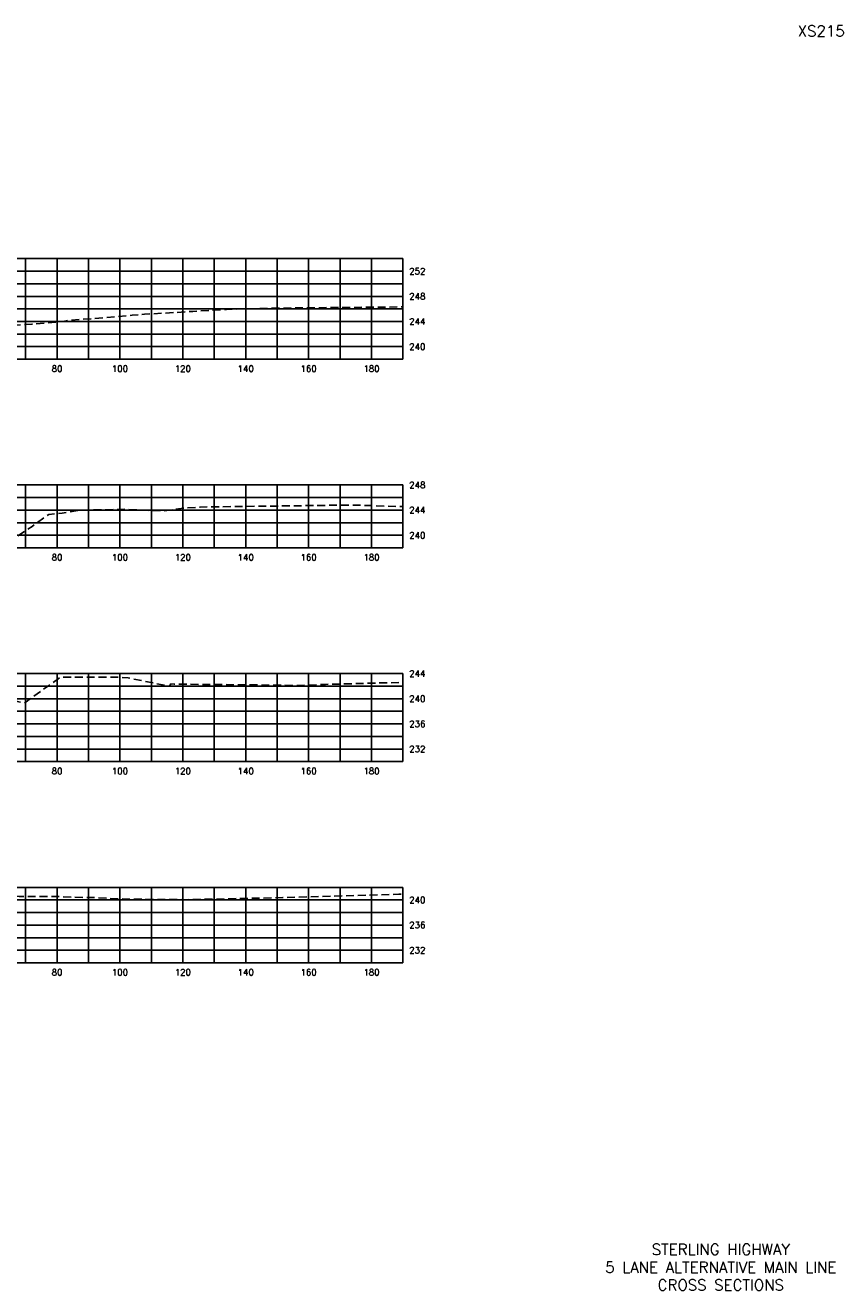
# Model space of a CAD drawing. Extents: x 1497 to 2840, y 16 to 8218.
# Tile 42 of 56: x 1850 to 2110, y 5216 to 5618. Entities that reach past the tile are written whole.
import ezdxf
from ezdxf.enums import TextEntityAlignment as Align

# ---------------------------------------------------------------- set-up
doc = ezdxf.new("R2010")
doc.units = 0
doc.header["$LTSCALE"] = 20
doc.header["$MEASUREMENT"] = 0
doc.linetypes.add('HIDDEN_050%', pattern=[0.1875, 0.125, -0.0625])
for name, color, linetype in [('S-AT-TXT175', 6, 'Continuous'), ('S-AT-TXT80', 1, 'Continuous'), ('XEG', 1, 'HIDDEN_050%'), ('XGRID', 251, 'Continuous'), ('XGRIDT', 2, 'Continuous'), ('XREF-BORDER', 7, 'Continuous')]:
    doc.layers.add(name, color=color, linetype=linetype)
doc.styles.add('L100', font='simplex.shx', dxfattribs={"height": 2})
doc.styles.add('L175', font='ROMANSM.shx', dxfattribs={"height": 3.5})
doc.styles.add('L80', font='ROMANSM.shx', dxfattribs={"height": 1.6})

# ---------------------------------------------------------------- blocks, each defined once
blk = doc.blocks.new('03025_00_att1')
at = {"layer": 'S-AT-TXT175', "style": 'L175'}
for tag, p in [('NUM', (32.402, 20.822)), ('LINE1', (30.64, 1.444)), ('LINE2', (30.64, 1.161)), ('LINE3', (30.64, 0.877))]:
    blk.add_attdef(tag, text='', height=0.175, dxfattribs=at).set_placement(p, align=Align.CENTER)
at = {"layer": 'S-AT-TXT80', "style": 'L80'}
for tag, p in [('DRAFTED', (2.436, 14.201)), ('PCTB', (2.094, 11.605)), ('PSCALE', (2.265, 11.605)), ('PVIEW', (2.436, 11.605))]:
    blk.add_attdef(tag, p, '', height=0.08, rotation=90, dxfattribs=at)

msp = doc.modelspace()

# ---------------------------------------------------------------- linework, layer by layer
at = {"layer": 'XEG', "flags": 128}
for points in [[(1590, 5539.84), (1594.88, 5541.21), (1598.04, 5541.55), (1609.19, 5541.5), (1626.89, 5539.26), (1635.25, 5538.84), (1652.61, 5534.91), (1654.43, 5534.67), (1658.66, 5534.7), (1674.6, 5532.89), (1684.42, 5530.83), (1686.63, 5529.7), (1690.47, 5527.23), (1705.49, 5525.2), (1711.77, 5522.71), (1713.71, 5522.22), (1719.63, 5522.22), (1727.93, 5521.97), (1737.13, 5522.03), (1741.11, 5522.14), (1743.57, 5522.18), (1749.82, 5522.36), (1754.34, 5522.33), (1755.78, 5522.3), (1765.88, 5522.15), (1773.07, 5522.14), (1778.13, 5522.11), (1780, 5522.12), (1782.02, 5522.14), (1787.65, 5522.28), (1789.91, 5522.35), (1793.57, 5522.43), (1802.04, 5522.66), (1805.83, 5522.54), (1814.09, 5522.26), (1825.98, 5522.13), (1828.19, 5522.14), (1829.75, 5522.24), (1832.06, 5522.32), (1835.76, 5522.42), (1840.97, 5522.63), (1851.98, 5523.12), (1859.94, 5523.86), (1862.37, 5524.12), (1863.51, 5524.31), (1883.89, 5525.97), (1887.86, 5526.3), (1903.22, 5527.21), (1913.9, 5527.84), (1929.39, 5528.25), (1962.07, 5528.59), (1970, 5528.63)], [(1590, 5467.5), (1610.02, 5460.63), (1617.33, 5460.89), (1645.08, 5465.1), (1650.93, 5465.98), (1652.88, 5466.27), (1654.23, 5466.4), (1683.32, 5468.04), (1685.99, 5466.67), (1694.23, 5462.99), (1706.36, 5459.81), (1718.14, 5459.42), (1724.23, 5458.84), (1731.45, 5458.82), (1740.3, 5459.27), (1747.75, 5458.95), (1749.16, 5458.61), (1750.16, 5458.34), (1755.07, 5456.96), (1758.71, 5455.76), (1760.88, 5455.84), (1763.51, 5455.91), (1769.81, 5457.77), (1775.53, 5459.3), (1776.57, 5459.59), (1778.29, 5460.14), (1780, 5460.28), (1781.32, 5460.39), (1784.36, 5460.72), (1788.42, 5460.81), (1791.89, 5460.91), (1798.37, 5461.06), (1803.94, 5461.25), (1810.71, 5461.04), (1816.19, 5460.88), (1820.37, 5460.65), (1823.89, 5460.48), (1829.29, 5460.02), (1832.18, 5459.73), (1835.41, 5458.69), (1840.91, 5456.79), (1845.82, 5455.83), (1847.44, 5455.79), (1852.08, 5458.84), (1857.34, 5462.66), (1861.62, 5463.03), (1866.87, 5463.93), (1881.68, 5464.3), (1889.11, 5463.88), (1894.02, 5463.8), (1900.71, 5464.69), (1905.56, 5464.98), (1940.94, 5465.46), (1953.74, 5465.63), (1970, 5465.13)], [(1590, 5387.53), (1590.3, 5387.5), (1593.18, 5387.45), (1615.19, 5386.81), (1622.11, 5386.62), (1629.72, 5386.63), (1643.84, 5386.88), (1649.57, 5388.13), (1653.25, 5389.92), (1670.7, 5401.86), (1676.69, 5402.65), (1693.48, 5405.11), (1697.15, 5405.13), (1717.2, 5405.88), (1721.31, 5405.88), (1723.73, 5405.89), (1733.18, 5405.82), (1735.9, 5405.72), (1747.06, 5405.21), (1747.65, 5405.08), (1749.95, 5404.48), (1758.08, 5401.75), (1759.8, 5401.17), (1760.54, 5401.2), (1764.11, 5401.14), (1775.99, 5405.03), (1778.08, 5405.72), (1778.5, 5405.84), (1780, 5406.43), (1780.77, 5406.74), (1781.62, 5406.82), (1786.17, 5407.27), (1792.78, 5407.48), (1793.98, 5407.51), (1804.35, 5407.77), (1806.1, 5407.81), (1816.74, 5407.56), (1818.36, 5407.52), (1819.34, 5407.48), (1826, 5407.19), (1826.85, 5407.13), (1833.14, 5406.65), (1837.11, 5405.53), (1837.85, 5405.3), (1839.34, 5404.94), (1849.62, 5402.62), (1851.15, 5403.72), (1861.08, 5410.89), (1863.4, 5410.89), (1879.34, 5410.85), (1882.65, 5410.62), (1895.78, 5407.99), (1896.15, 5408.72), (1897.23, 5408.67), (1936.62, 5408.25), (1945.4, 5408.57), (1970, 5409.21)], [(1590, 5331.61), (1603.52, 5331.77), (1627.29, 5332.36), (1638.6, 5332.52), (1645.41, 5333.39), (1661.09, 5332.88), (1680.93, 5331.6), (1680.96, 5331.6), (1680.97, 5331.6), (1689.6, 5324.88), (1691.82, 5323.45), (1693.44, 5323.8), (1697.78, 5324.17), (1698.55, 5324.9), (1707.14, 5331.33), (1708.4, 5332.95), (1714.4, 5337.68), (1719.2, 5338.12), (1725.14, 5339.12), (1731.08, 5339.26), (1737.65, 5339.52), (1742.91, 5339.4), (1749.51, 5339.24), (1750.77, 5338.87), (1751.77, 5338.56), (1757.22, 5336.88), (1760.41, 5335.74), (1763.98, 5335.7), (1765.26, 5335.77), (1775.79, 5339.06), (1778.94, 5340.12), (1779.42, 5340.3), (1780, 5340.44), (1781.86, 5340.9), (1783.65, 5341.05), (1787.79, 5341.7), (1789.69, 5341.78), (1795.61, 5342.02), (1803.26, 5342.36), (1807.69, 5342.49), (1812.15, 5342.33), (1820.29, 5341.95), (1825.71, 5341.75), (1829.03, 5341.58), (1833.38, 5341.49), (1837.39, 5341.46), (1847.96, 5341.13), (1854.95, 5341.14), (1858.4, 5341.14), (1868.52, 5340.8), (1869.83, 5340.81), (1871.17, 5340.81), (1878.93, 5340.35), (1885.52, 5340.23), (1900.98, 5340.08), (1931.83, 5340.75), (1947.6, 5341.19), (1968.73, 5341.8), (1969.18, 5341.8), (1969.34, 5341.8), (1969.98, 5341.78), (1970, 5341.78)]]:
    msp.add_lwpolyline(points, dxfattribs=at)
at = {"layer": 'XGRID'}
for p, q in [((1590, 5544), (1970, 5544)), ((1850, 5512), (1850, 5544)), ((1860, 5512), (1860, 5544)), ((1870, 5512), (1870, 5544)), ((1880, 5512), (1880, 5544)), ((1890, 5512), (1890, 5544)), ((1900, 5512), (1900, 5544)), ((1910, 5512), (1910, 5544)), ((1920, 5512), (1920, 5544)), ((1930, 5512), (1930, 5544)), ((1940, 5512), (1940, 5544)), ((1950, 5512), (1950, 5544)), ((1960, 5512), (1960, 5544)), ((1970, 5512), (1970, 5544)), ((1590, 5540), (1970, 5540)), ((1590, 5536), (1970, 5536)), ((1590, 5532), (1970, 5532)), ((1590, 5528), (1970, 5528)), ((1590, 5524), (1970, 5524)), ((1590, 5520), (1970, 5520)), ((1590, 5516), (1970, 5516)), ((1590, 5512), (1970, 5512)), ((1590, 5472), (1970, 5472)), ((1850, 5452), (1850, 5472)), ((1860, 5452), (1860, 5472)), ((1870, 5452), (1870, 5472)), ((1880, 5452), (1880, 5472)), ((1890, 5452), (1890, 5472)), ((1900, 5452), (1900, 5472)), ((1910, 5452), (1910, 5472)), ((1920, 5452), (1920, 5472)), ((1930, 5452), (1930, 5472)), ((1940, 5452), (1940, 5472)), ((1950, 5452), (1950, 5472)), ((1960, 5452), (1960, 5472)), ((1970, 5452), (1970, 5472)), ((1590, 5468), (1970, 5468)), ((1590, 5464), (1970, 5464)), ((1590, 5460), (1970, 5460)), ((1590, 5456), (1970, 5456)), ((1590, 5452), (1970, 5452)), ((1590, 5412), (1970, 5412)), ((1850, 5384), (1850, 5412)), ((1860, 5384), (1860, 5412)), ((1870, 5384), (1870, 5412)), ((1880, 5384), (1880, 5412)), ((1890, 5384), (1890, 5412)), ((1900, 5384), (1900, 5412)), ((1910, 5384), (1910, 5412)), ((1920, 5384), (1920, 5412)), ((1930, 5384), (1930, 5412)), ((1940, 5384), (1940, 5412)), ((1950, 5384), (1950, 5412)), ((1960, 5384), (1960, 5412)), ((1970, 5384), (1970, 5412)), ((1590, 5408), (1970, 5408)), ((1590, 5404), (1970, 5404)), ((1590, 5400), (1970, 5400)), ((1590, 5396), (1970, 5396)), ((1590, 5392), (1970, 5392)), ((1590, 5388), (1970, 5388)), ((1590, 5384), (1970, 5384)), ((1590, 5344), (1970, 5344)), ((1850, 5320), (1850, 5344)), ((1860, 5320), (1860, 5344)), ((1870, 5320), (1870, 5344)), ((1880, 5320), (1880, 5344)), ((1890, 5320), (1890, 5344)), ((1900, 5320), (1900, 5344)), ((1910, 5320), (1910, 5344)), ((1920, 5320), (1920, 5344)), ((1930, 5320), (1930, 5344)), ((1940, 5320), (1940, 5344)), ((1950, 5320), (1950, 5344)), ((1960, 5320), (1960, 5344)), ((1970, 5320), (1970, 5344)), ((1590, 5340), (1970, 5340)), ((1590, 5336), (1970, 5336)), ((1590, 5332), (1970, 5332)), ((1590, 5328), (1970, 5328)), ((1590, 5324), (1970, 5324)), ((1590, 5320), (1970, 5320))]:
    msp.add_line(p, q, dxfattribs=at)

# ---------------------------------------------------------------- block references
at = {"layer": 'XREF-BORDER'}
ref = msp.add_blockref('03025_00_att1', (1456.45, 5198.23), dxfattribs=dict(at, xscale=20, yscale=20, zscale=20))
ref.add_attrib('LINE1', 'STERLING HIGHWAY', dxfattribs={"layer": 'S-AT-TXT175', "height": 3.5, "style": 'L175'}).set_placement((2071.07, 5227.1), align=Align.CENTER)
ref.add_attrib('LINE2', '5 LANE ALTERNATIVE MAIN LINE', dxfattribs={"layer": 'S-AT-TXT175', "height": 3.5, "style": 'L175'}).set_placement((2071.07, 5221.44), align=Align.CENTER)
ref.add_attrib('LINE3', 'CROSS SECTIONS', dxfattribs={"layer": 'S-AT-TXT175', "height": 3.5, "style": 'L175'}).set_placement((2071.07, 5215.77), align=Align.CENTER)
ref.add_attrib('NUM', 'XS215', dxfattribs={"layer": 'S-AT-TXT175', "height": 3.5, "style": 'L175'}).set_placement((2103, 5614.66), align=Align.CENTER)

# ---------------------------------------------------------------- texts
at = {"layer": 'XGRIDT', "style": 'L100'}
for s, p in [('252', (1972, 5540)), ('248', (1972, 5532)), ('244', (1972, 5524)), ('240', (1972, 5516)), ('248', (1972, 5472)), ('244', (1972, 5464)), ('240', (1972, 5456)), ('244', (1972, 5412)), ('240', (1972, 5404)), ('236', (1972, 5396)), ('232', (1972, 5388)), ('240', (1972, 5340)), ('236', (1972, 5332)), ('232', (1972, 5324))]:
    msp.add_text(s, height=2, dxfattribs=at).set_placement(p, align=Align.MIDDLE_LEFT)
for s, p in [('80', (1860, 5510)), ('100', (1880, 5510)), ('120', (1900, 5510)), ('140', (1920, 5510)), ('160', (1940, 5510)), ('180', (1960, 5510)), ('80', (1860, 5450)), ('100', (1880, 5450)), ('120', (1900, 5450)), ('140', (1920, 5450)), ('160', (1940, 5450)), ('180', (1960, 5450)), ('80', (1860, 5382)), ('100', (1880, 5382)), ('120', (1900, 5382)), ('140', (1920, 5382)), ('160', (1940, 5382)), ('180', (1960, 5382)), ('80', (1860, 5318)), ('100', (1880, 5318)), ('120', (1900, 5318)), ('140', (1920, 5318)), ('160', (1940, 5318)), ('180', (1960, 5318))]:
    msp.add_text(s, height=2, dxfattribs=at).set_placement(p, align=Align.TOP_CENTER)

doc.saveas('drawing.dxf')
